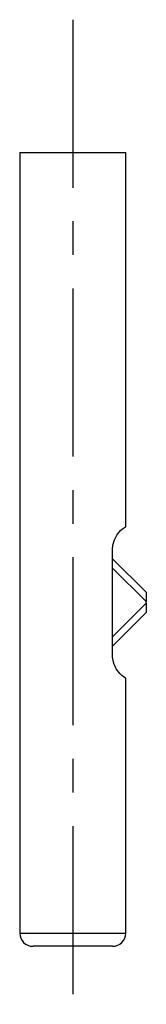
# Model space of a CAD drawing. Extents: x 143.3 to 152.9, y 58 to 132.4.
import ezdxf

# ---------------------------------------------------------------- set-up
doc = ezdxf.new("R2010")
doc.units = 0
doc.linetypes.add('CENTERX2', pattern=[20.32, 12.7, -2.54, 2.54, -2.54])
doc.layers.get('0').update_dxf_attribs({"linetype": 'CONTINUOUS'})

msp = doc.modelspace()

# ---------------------------------------------------------------- linework, layer by layer
at = {"color": 5, "linetype": 'CENTERX2'}
msp.add_line((147.312, 132.429), (147.312, 57.997), dxfattribs=at)
at = {"color": 7, "linetype": 'CONTINUOUS'}
for p, q in [((143.312, 122.383), (143.312, 63.383)), ((143.312, 122.383), (151.312, 122.383)), ((151.312, 94.115), (151.312, 122.383)), ((150.312, 84.383), (150.312, 92.383)), ((150.312, 91.684), (152.852, 89.144)), ((152.852, 88.437), (150.312, 90.977)), ((152.852, 89.144), (152.852, 88.437)), ((150.312, 85.789), (152.852, 88.33)), ((152.852, 88.33), (152.852, 88.437)), ((152.852, 88.33), (152.852, 87.622)), ((152.852, 87.622), (150.312, 85.082)), ((151.312, 63.383), (151.312, 82.653)), ((143.312, 63.383), (151.312, 63.383)), ((150.312, 62.383), (144.312, 62.383))]:
    msp.add_line(p, q, dxfattribs=at)
at = {"color": 7, "linetype": 'CONTINUOUS', "flags": 128}
for points in [[(150.312, 92.383), (150.338, 92.707), (150.451, 93.116), (150.632, 93.468), (150.772, 93.659), (150.909, 93.808), (151.073, 93.953), (151.199, 94.045), (151.283, 94.099), (151.312, 94.115)], [(151.309, 82.653), (151.312, 82.652), (151.265, 82.679), (151.143, 82.761), (151.011, 82.864), (150.852, 83.016), (150.592, 83.362), (150.41, 83.765), (150.316, 84.25), (150.312, 84.383)]]:
    msp.add_lwpolyline(points, dxfattribs=at)
at = {"color": 7, "linetype": 'CONTINUOUS'}
for centre, start, end in [((144.312, 63.383), 180, 270), ((150.312, 63.383), 270, 0)]:
    msp.add_arc(centre, 1, start, end, dxfattribs=at)

doc.saveas('drawing.dxf')
